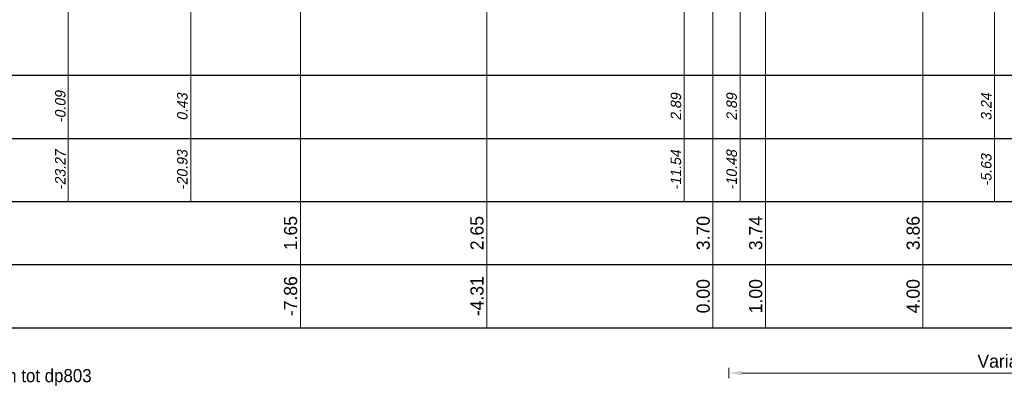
# Model space of a CAD drawing. Header units: metres. Extents: x 132 to 905, y -50 to 63.
# Tile 82 of 86: x 877.06 to 895.81, y -49.45 to -42.48. Entities that reach past the tile are written whole.
import ezdxf
from ezdxf.enums import TextEntityAlignment as Align

# ---------------------------------------------------------------- set-up
doc = ezdxf.new("R2010")
doc.units = ezdxf.units.M
doc.header["$LTSCALE"] = 0.1
for name, color, linetype, lineweight in [('DP-BS-Matenbalk_verlenglijnen', 253, 'Continuous', 0), ('DP-Matenbalk_verlenglijnen_best', 253, 'Continuous', 0), ('DP-NW-Matenbalk_verlenglijnen', 135, 'Continuous', 0), ('maatvoering-lin', 7, 'Continuous', 20), ('TL-2.5 mm tekst_schaaldp', 7, 'Continuous', 25), ('TL-2.5mm Tekst', 7, 'Continuous', 25), ('TL-5.0mm Tekst', 4, 'Continuous', 50)]:
    doc.layers.add(name, color=color, linetype=linetype, lineweight=lineweight)
for name, color, linetype in [('DP-Matenbalk', 1, 'Continuous'), ('DP-Matenbalk_bestaandehoogten', 6, 'Continuous'), ('DP-Matenbalk_nwhoogten', 7, 'Continuous'), ('DP-NW-Maatvoering', 7, 'Continuous')]:
    doc.layers.add(name, color=color, linetype=linetype)
doc.styles.add('dp-besthgt', font='StagCAD.ttf', dxfattribs={"oblique": 10, "height": 0.2})
doc.styles.add('Ontwnota-dwp-Bruinissepolder tot Grevelingendam$0$dp-nwhgt', font='StagCAD.ttf', dxfattribs={"height": 0.25})
doc.styles.add('StagCAD', font='StagCAD.ttf')
doc.dimstyles.new('GM-maatvoering', dxfattribs={"dimtxt": 2.5, "dimasz": 2.5, "dimexe": 1, "dimexo": 0, "dimgap": 1, "dimtad": 1, "dimrnd": 0.001, "dimzin": 1, "dimdsep": 46, "dimtxsty": 'StagCAD', "dimcen": 0.09, "dimclrd": 1, "dimclre": 1, "dimclrt": 7, "dimazin": 0, "dimtfac": 1, "dimtix": 1, "dimtmove": 0, "dimatfit": 3, "dimfxl": 1, "dimfxlon": 1, "dimtvp": 0.83, "dimtolj": 1, "dimtzin": 0, "dimlwd": 15, "dimlwe": 15, "dimarcsym": 0})

# ---------------------------------------------------------------- blocks, each defined once
blk = doc.blocks.new('*U16')
at = {"layer": 'DP-Matenbalk'}
for p, q in [((6, -4.7), (37.451, -4.7)), ((6, -5.9), (37.451, -5.9)), ((6, -7.1), (37.451, -7.1)), ((6, -8.3), (37.451, -8.3)), ((6, -9.5), (37.451, -9.5))]:
    blk.add_line(p, q, dxfattribs=at)
at = {"layer": 'TL-2.5 mm tekst_schaaldp', "style": 'StagCAD', "width": 0.96}
blk.add_attdef('SCHAAL', (-0.05, -11.124), '', height=0.25, dxfattribs=at)
at = {"layer": 'TL-2.5mm Tekst', "lineweight": 35, "style": 'StagCAD', "width": 0.96}
blk.add_attdef('GEBIEDDWP', (7.116, -10.535), '', height=0.25, dxfattribs=at)
at = {"layer": 'TL-5.0mm Tekst', "style": 'StagCAD', "width": 0.96}
blk.add_attdef('OMSCHRIJVING', (-0.05, -10.535), '', height=0.5, dxfattribs=at)
blk = doc.blocks.new('BSHO')
at = {"layer": 'DP-Matenbalk_bestaandehoogten', "style": 'dp-besthgt', "oblique": 10}
for tag, p in [('AFSTAND', (0.6, -0.013)), ('HOOGTE', (1.8, -0.013))]:
    blk.add_attdef(tag, text='', height=0.2, dxfattribs=at).set_placement(p, align=Align.BOTTOM_CENTER)
blk = doc.blocks.new('dp800')
at = {"layer": 'DP-BS-Matenbalk_verlenglijnen'}
for points in [[(28.224, -13.661, 0), (28.224, -24, 0)], [(28.224, -13.661, 0), (28.224, -24, 0)], [(22.316, -14.015, 0), (22.316, -24, 0)], [(22.316, -14.015, 0), (22.316, -24, 0)], [(23.377, -14.015, 0), (23.377, -24, 0)], [(12.919, -16.47, 0), (12.919, -24, 0)], [(12.919, -16.47, 0), (12.919, -24, 0)], [(10.584, -16.986, 0), (10.584, -24, 0)]]:
    blk.add_polyline3d(points, dxfattribs=at)
at = {"layer": 'DP-Matenbalk'}
ref = blk.add_blockref('*U16', (0, -16.9), dxfattribs=at)
ref.add_attrib('GEBIEDDWP', '  van dp798+30m tot dp803', (7.116, -27.435), dxfattribs={"layer": 'TL-2.5mm Tekst', "lineweight": 35, "height": 0.25, "style": 'StagCAD', "width": 0.96})
at = {"layer": 'DP-Matenbalk_verlenglijnen_best', "rotation": 90}
blk.add_blockref('BSHO', (10.584, -24), dxfattribs=at).add_auto_attribs({'AFSTAND': '-23.27', 'HOOGTE': '-0.09'})
at = {"layer": 'DP-Matenbalk_bestaandehoogten', "style": 'dp-besthgt', "oblique": 10}
for s, p in [('0.43', (12.919, -22.2)), ('2.89', (22.316, -22.2)), ('2.89', (23.377, -22.2)), ('3.24', (28.224, -22.2)), ('-20.93', (12.919, -23.4)), ('-11.54', (22.316, -23.4)), ('-10.48', (23.377, -23.4)), ('-5.63', (28.224, -23.4))]:
    blk.add_text(s, height=0.2, rotation=90, dxfattribs=at).set_placement(p, align=Align.BOTTOM_CENTER)
blk = doc.blocks.new('Ontwnota-dwp-Bruinissepolder tot Grevelingendam$0$NWHO')
at = {"layer": 'DP-Matenbalk_nwhoogten', "style": 'Ontwnota-dwp-Bruinissepolder tot Grevelingendam$0$dp-nwhgt'}
for tag, p in [('AFSTAND', (0.6, -0.013)), ('HOOGTE', (1.8, -0.013))]:
    blk.add_attdef(tag, text='', height=0.25, dxfattribs=at).set_placement(p, align=Align.BOTTOM_CENTER)
blk = doc.blocks.new('*D164')
at = {"layer": 'Defpoints', "color": 0, "transparency": 16777216}
for p in [(890.56, -38.834), (901.254, -38.834), (901.254, -49.195)]:
    blk.add_point(p, dxfattribs=at)
at = {"layer": 'maatvoering-lin', "color": 1, "lineweight": 15, "transparency": 16777216}
for p, q in [((890.56, -49.095), (890.56, -49.295)), ((901.254, -49.095), (901.254, -49.295)), ((890.81, -49.195), (901.004, -49.195))]:
    blk.add_line(p, q, dxfattribs=at)
at = {"layer": 'maatvoering-lin', "color": 1, "transparency": 16777216}
for points in [[(890.81, -49.153), (890.81, -49.237), (890.56, -49.195)], [(901.004, -49.153), (901.004, -49.237), (901.254, -49.195)]]:
    blk.add_solid(points, dxfattribs=at)
at = {"layer": 'maatvoering-lin', "color": 7, "transparency": 16777216, "insert": (895.907, -48.97), "char_height": 0.25, "attachment_point": 5, "style": 'StagCAD'}
blk.add_mtext('\\A1;Variabel', dxfattribs=at)
blk = doc.blocks.new('*D216')
at = {"layer": 'Defpoints', "color": 0, "transparency": 16777216}
for p in [(890.26, -35.174), (891.712, -45.068)]:
    blk.add_point(p, dxfattribs=at)
at = {"layer": 'DP-NW-Maatvoering', "color": 1, "lineweight": 15, "transparency": 16777216}
blk.add_line((890.705, -38.208), (890.296, -35.421), dxfattribs=at)
at = {"layer": 'DP-NW-Maatvoering', "color": 1, "transparency": 16777216}
blk.add_solid([(890.338, -35.415), (890.255, -35.427), (890.26, -35.174)], dxfattribs=at)
at = {"layer": 'DP-NW-Maatvoering', "color": 7, "transparency": 16777216, "insert": (890.881, -37.854), "char_height": 0.25, "attachment_point": 5, "rotation": 278.3483, "style": 'StagCAD'}
blk.add_mtext('\\A1;R10', dxfattribs=at)

msp = doc.modelspace()

# ---------------------------------------------------------------- linework, layer by layer
at = {"layer": 'DP-NW-Matenbalk_verlenglijnen'}
for p, q in [((894.257, -34.974), (894.257, -48.334)), ((890.26, -35.134), (890.26, -48.334)), ((891.259, -35.094), (891.259, -48.334)), ((885.954, -36.184), (885.954, -48.334)), ((882.405, -37.184), (882.405, -48.334))]:
    msp.add_line(p, q, dxfattribs=at)

# ---------------------------------------------------------------- block references
msp.add_blockref('dp800', (867.398, -21.934))
at = {"layer": 'DP-Matenbalk_nwhoogten', "rotation": 90}
for p, values in [((882.405, -48.334), {'AFSTAND': '-7.86', 'HOOGTE': '1.65'}), ((885.954, -48.334), {'AFSTAND': '-4.31', 'HOOGTE': '2.65'}), ((890.26, -48.334), {'AFSTAND': '0.00', 'HOOGTE': '3.70'}), ((891.259, -48.334), {'AFSTAND': '1.00', 'HOOGTE': '3.74'}), ((894.257, -48.334), {'AFSTAND': '4.00', 'HOOGTE': '3.86'})]:
    msp.add_blockref('Ontwnota-dwp-Bruinissepolder tot Grevelingendam$0$NWHO', p, dxfattribs=at).add_auto_attribs(values)

# ---------------------------------------------------------------- dimensions: what is measured, and where the dimension line sits
at = {"layer": 'DP-NW-Maatvoering'}
dim = msp.add_radius_dim(center=(891.712, -45.068), mpoint=(890.26, -35.174), text='R10', dimstyle='GM-maatvoering', dxfattribs=at)
dim.commit()
dim.dimension.update_dxf_attribs({"geometry": '*D216', "text_midpoint": (890.658, -37.887), "dimtype": 164})
at = {"layer": 'maatvoering-lin'}
dim = msp.add_linear_dim(base=(901.254, -49.195), p1=(890.56, -38.834), p2=(901.254, -38.834), text='Variabel', dimstyle='GM-maatvoering', dxfattribs=at)
dim.commit()
dim.dimension.update_dxf_attribs({"geometry": '*D164', "text_midpoint": (895.907, -48.97)})

doc.saveas('drawing.dxf')
